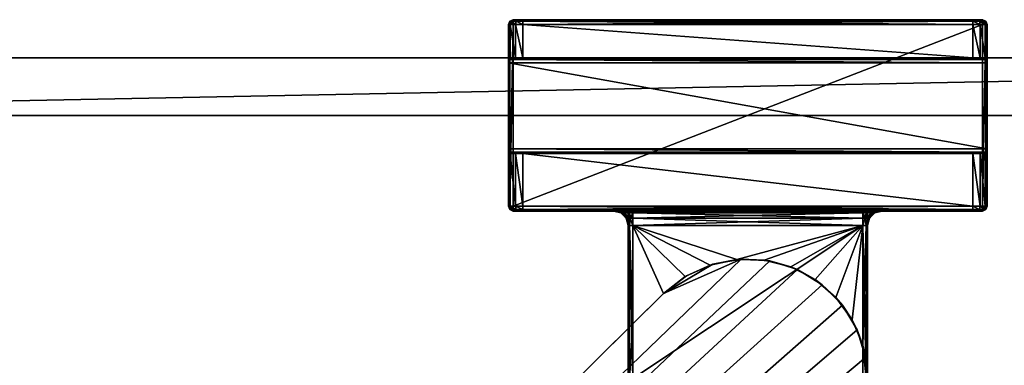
# Model space of a CAD drawing. Header units: metres. Extents: x 0 to 787, y -215 to 49.
# Tile 8 of 10: x 103 to 206, y -29 to 7. Entities that reach past the tile are written whole.
import ezdxf

# ---------------------------------------------------------------- set-up
doc = ezdxf.new("R2010")
doc.units = ezdxf.units.M

msp = doc.modelspace()

# ---------------------------------------------------------------- linework, layer by layer
at = {"layer": 'Y2A79L01'}
for points in [[(24.000277, 3, 3), (24.000277, 3, 1994), (331.000275, 3, 3)], [(24.000277, 3, 1994), (331.000275, 3, 1994), (331.000275, 3, 3)], [(24.000277, 3, 3), (331.000275, 3, 3), (24.000277, -3, 3)], [(331.000275, 3, 3), (331.000275, -3, 3), (24.000277, -3, 3)], [(24.000277, 3, 1994), (24.000277, -3, 1994), (331.000275, 3, 1994)], [(24.000277, -3, 1994), (331.000275, -3, 1994), (331.000275, 3, 1994)], [(331.000275, -3, 3), (331.000275, -3, 1994), (24.000277, -3, 3)], [(331.000275, -3, 1994), (24.000277, -3, 1994), (24.000277, -3, 3)]]:
    msp.add_3dface(points, dxfattribs=at)
at = {"layer": 'Y2A79L0123'}
for points in [[(154.05043, 6.5, 1976.75), (153.849472, 6.5, 1977.5), (153.995911, 6.853553, 1977.5)], [(153.995911, 6.853553, 1997.5), (153.995911, 6.853553, 1977.5), (153.849472, 6.5, 1997.5)], [(153.995911, 6.853553, 1977.5), (153.849472, 6.5, 1977.5), (153.849472, 6.5, 1997.5)], [(153.849472, 6.5, 1997.5), (153.995911, 6.75, 1997.75), (153.995911, 6.853553, 1997.5)], [(153.995911, 6.75, 1997.75), (153.849472, 6.5, 1997.5), (153.995911, 6.5, 1997.853516)], [(154.05043, 6.5, 1976.75), (154.05043, 3, 1976.75), (153.849472, 6.5, 1977.5)], [(154.05043, 3, 1976.75), (153.849472, 3, 1977.5), (153.849472, 6.5, 1977.5)], [(153.995911, -12.5, 1997.853516), (153.995911, 6.5, 1997.853516), (153.849472, -12.5, 1997.5)], [(153.995911, 6.5, 1997.853516), (153.849472, 6.5, 1997.5), (153.849472, -12.5, 1997.5)], [(153.849472, 3, 1977.5), (153.849472, 6.5, 1997.5), (153.849472, 6.5, 1977.5)], [(153.849472, 3, 1993.5), (153.849472, 6.5, 1997.5), (153.849472, 3, 1977.5)], [(153.849472, 2.853553, 1993.853516), (153.849472, 6.5, 1997.5), (153.849472, 3, 1993.5)], [(153.849472, -12.5, 1997.5), (153.849472, 6.5, 1997.5), (153.849472, 2.5, 1994)], [(153.849472, 2.5, 1994), (153.849472, 6.5, 1997.5), (153.849472, 2.853553, 1993.853516)], [(154.349472, 7, 1977.5), (154.177261, 6.853553, 1976.823242), (153.995911, 6.853553, 1977.5)], [(154.349472, 7, 1997.5), (154.349472, 7, 1977.5), (153.995911, 6.853553, 1997.5)], [(154.349472, 7, 1977.5), (153.995911, 6.853553, 1977.5), (153.995911, 6.853553, 1997.5)], [(154.349472, 6.853553, 1997.853516), (154.349472, 7, 1997.5), (153.995911, 6.853553, 1997.5)], [(154.177261, 6.853553, 1976.823242), (154.05043, 6.5, 1976.75), (153.995911, 6.853553, 1977.5)], [(154.349472, 6.5, 1998), (154.349472, 6.853553, 1997.853516), (153.995911, 6.75, 1997.75)], [(153.995911, 6.75, 1997.75), (154.349472, 6.853553, 1997.853516), (153.995911, 6.853553, 1997.5)], [(153.995911, 6.5, 1997.853516), (154.349472, 6.5, 1998), (153.995911, 6.75, 1997.75)], [(154.349472, -12.5, 1998), (154.349472, 6.5, 1998), (153.995911, -12.5, 1997.853516)], [(154.349472, 6.5, 1998), (153.995911, 6.5, 1997.853516), (153.995911, -12.5, 1997.853516)], [(154.599472, 6.5, 1976.200928), (154.05043, 6.5, 1976.75), (154.177261, 6.853553, 1976.823242)], [(154.599472, 6.5, 1976.200928), (154.599472, 3, 1976.200928), (154.05043, 6.5, 1976.75)], [(154.599472, 3, 1976.200928), (154.05043, 3, 1976.75), (154.05043, 6.5, 1976.75)], [(154.642365, 7, 1976.792847), (154.177261, 6.853553, 1976.823242), (154.349472, 7, 1977.5)], [(154.177261, 6.853553, 1976.823242), (154.642365, 7, 1976.792847), (154.672699, 6.853553, 1976.327759)], [(154.672699, 6.853553, 1976.327759), (154.599472, 6.5, 1976.200928), (154.177261, 6.853553, 1976.823242)], [(203.349472, 7, 1997.5), (202.349472, 7, 1976.5), (154.349472, 7, 1997.5)], [(202.349472, 7, 1976.5), (155.349472, 7, 1976.5), (154.349472, 7, 1997.5)], [(154.349472, 7, 1997.5), (155.349472, 7, 1976.5), (154.349472, 7, 1977.5)], [(155.349472, 7, 1976.5), (154.642365, 7, 1976.792847), (154.349472, 7, 1977.5)], [(203.349472, 7, 1997.5), (154.349472, 7, 1997.5), (203.349472, 6.853553, 1997.853516)], [(154.349472, 7, 1997.5), (154.349472, 6.853553, 1997.853516), (203.349472, 6.853553, 1997.853516)], [(203.349472, 6.853553, 1997.853516), (154.349472, 6.853553, 1997.853516), (203.349472, 6.5, 1998)], [(154.349472, 6.853553, 1997.853516), (154.349472, 6.5, 1998), (203.349472, 6.5, 1998)], [(203.349472, -12.5, 1998), (203.349472, 6.5, 1998), (154.349472, -12.5, 1998)], [(203.349472, 6.5, 1998), (154.349472, 6.5, 1998), (154.349472, -12.5, 1998)], [(155.349472, 6.5, 1976), (154.599472, 6.5, 1976.200928), (154.672699, 6.853553, 1976.327759)], [(155.349472, 6.5, 1976), (155.349472, 3, 1976), (154.599472, 6.5, 1976.200928)], [(155.349472, 3, 1976), (154.599472, 3, 1976.200928), (154.599472, 6.5, 1976.200928)], [(154.642365, 7, 1976.792847), (155.349472, 7, 1976.5), (154.672699, 6.853553, 1976.327759)], [(154.672699, 6.853553, 1976.327759), (155.349472, 7, 1976.5), (155.349472, 6.853553, 1976.146484)], [(155.349472, 6.853553, 1976.146484), (155.349472, 6.5, 1976), (154.672699, 6.853553, 1976.327759)], [(202.349472, 6.853553, 1976.146484), (155.349472, 6.853553, 1976.146484), (202.349472, 7, 1976.5)], [(155.349472, 6.853553, 1976.146484), (155.349472, 7, 1976.5), (202.349472, 7, 1976.5)], [(202.349472, 6.5, 1976), (155.349472, 6.5, 1976), (202.349472, 6.853553, 1976.146484)], [(155.349472, 6.5, 1976), (155.349472, 6.853553, 1976.146484), (202.349472, 6.853553, 1976.146484)], [(202.349472, 6.5, 1976), (202.349472, 3, 1976), (155.349472, 6.5, 1976)], [(202.349472, 3, 1976), (155.349472, 3, 1976), (155.349472, 6.5, 1976)], [(203.05658, 7, 1976.792847), (202.349472, 7, 1976.5), (203.349472, 7, 1997.5)], [(203.05658, 7, 1976.792847), (203.026245, 6.853553, 1976.327759), (202.349472, 7, 1976.5)], [(202.349472, 7, 1976.5), (203.026245, 6.853553, 1976.327759), (202.349472, 6.853553, 1976.146484)], [(203.026245, 6.853553, 1976.327759), (203.099472, 6.5, 1976.200928), (202.349472, 6.853553, 1976.146484)], [(203.099472, 6.5, 1976.200928), (202.349472, 6.5, 1976), (202.349472, 6.853553, 1976.146484)], [(203.099472, 6.5, 1976.200928), (203.099472, 3, 1976.200928), (202.349472, 6.5, 1976)], [(203.099472, 3, 1976.200928), (202.349472, 3, 1976), (202.349472, 6.5, 1976)], [(203.026245, 6.853553, 1976.327759), (203.05658, 7, 1976.792847), (203.521683, 6.853553, 1976.823242)], [(203.521683, 6.853553, 1976.823242), (203.648514, 6.5, 1976.75), (203.026245, 6.853553, 1976.327759)], [(203.648514, 6.5, 1976.75), (203.099472, 6.5, 1976.200928), (203.026245, 6.853553, 1976.327759)], [(203.349472, 7, 1977.5), (203.05658, 7, 1976.792847), (203.349472, 7, 1997.5)], [(203.05658, 7, 1976.792847), (203.349472, 7, 1977.5), (203.521683, 6.853553, 1976.823242)], [(203.648514, 6.5, 1976.75), (203.648514, 3, 1976.75), (203.099472, 6.5, 1976.200928)], [(203.648514, 3, 1976.75), (203.099472, 3, 1976.200928), (203.099472, 6.5, 1976.200928)], [(203.703018, 6.853553, 1997.5), (203.349472, 7, 1997.5), (203.703018, 6.75, 1997.75)], [(203.349472, 7, 1997.5), (203.349472, 6.853553, 1997.853516), (203.703018, 6.75, 1997.75)], [(203.703018, 6.853553, 1997.5), (203.703018, 6.853553, 1977.5), (203.349472, 7, 1997.5)], [(203.703018, 6.853553, 1977.5), (203.349472, 7, 1977.5), (203.349472, 7, 1997.5)], [(203.521683, 6.853553, 1976.823242), (203.349472, 7, 1977.5), (203.703018, 6.853553, 1977.5)], [(203.703018, 6.75, 1997.75), (203.349472, 6.853553, 1997.853516), (203.703018, 6.5, 1997.853516)], [(203.349472, 6.853553, 1997.853516), (203.349472, 6.5, 1998), (203.703018, 6.5, 1997.853516)], [(203.703018, -12.5, 1997.853516), (203.703018, 6.5, 1997.853516), (203.349472, -12.5, 1998)], [(203.703018, 6.5, 1997.853516), (203.349472, 6.5, 1998), (203.349472, -12.5, 1998)], [(203.703018, 6.853553, 1977.5), (203.849472, 6.5, 1977.5), (203.521683, 6.853553, 1976.823242)], [(203.849472, 6.5, 1977.5), (203.648514, 6.5, 1976.75), (203.521683, 6.853553, 1976.823242)], [(203.849472, 6.5, 1977.5), (203.849472, 3, 1977.5), (203.648514, 6.5, 1976.75)], [(203.849472, 3, 1977.5), (203.648514, 3, 1976.75), (203.648514, 6.5, 1976.75)], [(203.703018, 6.75, 1997.75), (203.849472, 6.5, 1997.5), (203.703018, 6.853553, 1997.5)], [(203.849472, 6.5, 1997.5), (203.849472, 6.5, 1977.5), (203.703018, 6.853553, 1997.5)], [(203.849472, 6.5, 1977.5), (203.703018, 6.853553, 1977.5), (203.703018, 6.853553, 1997.5)], [(203.849472, 6.5, 1997.5), (203.703018, 6.75, 1997.75), (203.703018, 6.5, 1997.853516)], [(203.849472, -12.5, 1997.5), (203.849472, 6.5, 1997.5), (203.703018, -12.5, 1997.853516)], [(203.849472, 6.5, 1997.5), (203.703018, 6.5, 1997.853516), (203.703018, -12.5, 1997.853516)], [(203.849472, 2.853553, 1993.853516), (203.849472, 6.5, 1997.5), (203.849472, 2.5, 1994)], [(203.849472, 6.5, 1997.5), (203.849472, -12.5, 1997.5), (203.849472, 2.5, 1994)], [(203.849472, 3, 1993.5), (203.849472, 6.5, 1997.5), (203.849472, 2.853553, 1993.853516)], [(203.849472, 3, 1977.5), (203.849472, 6.5, 1997.5), (203.849472, 3, 1993.5)], [(203.849472, 6.5, 1977.5), (203.849472, 6.5, 1997.5), (203.849472, 3, 1977.5)], [(153.849472, 3, 1977.5), (154.05043, 3, 1976.75), (153.849472, 3, 1993.5)], [(154.05043, 3, 1976.75), (155.349472, 3, 1976), (153.849472, 3, 1993.5)], [(153.849472, 3, 1993.5), (155.349472, 3, 1976), (203.849472, 3, 1993.5)], [(203.849472, 3, 1993.5), (203.849472, 2.853553, 1993.853516), (153.849472, 3, 1993.5)], [(203.849472, 2.853553, 1993.853516), (153.849472, 2.853553, 1993.853516), (153.849472, 3, 1993.5)], [(203.849472, 2.853553, 1993.853516), (203.849472, 2.5, 1994), (153.849472, 2.853553, 1993.853516)], [(203.849472, 2.5, 1994), (153.849472, 2.5, 1994), (153.849472, 2.853553, 1993.853516)], [(153.849472, -6.5, 1994), (153.849472, -12.5, 1997.5), (153.849472, 2.5, 1994)], [(203.849472, 2.5, 1994), (203.849472, -6.5, 1994), (153.849472, 2.5, 1994)], [(203.849472, -6.5, 1994), (153.849472, -6.5, 1994), (153.849472, 2.5, 1994)], [(155.349472, 3, 1976), (154.05043, 3, 1976.75), (154.599472, 3, 1976.200928)], [(155.349472, 3, 1976), (202.349472, 3, 1976), (203.849472, 3, 1993.5)], [(203.849472, 3, 1993.5), (202.349472, 3, 1976), (203.648514, 3, 1976.75)], [(202.349472, 3, 1976), (203.099472, 3, 1976.200928), (203.648514, 3, 1976.75)], [(203.849472, 3, 1993.5), (203.648514, 3, 1976.75), (203.849472, 3, 1977.5)], [(203.849472, 2.5, 1994), (203.849472, -12.5, 1997.5), (203.849472, -6.5, 1994)], [(153.849472, -6.853553, 1993.853516), (153.849472, -12.5, 1997.5), (153.849472, -6.5, 1994)], [(203.849472, -6.5, 1994), (203.849472, -6.853553, 1993.853516), (153.849472, -6.5, 1994)], [(203.849472, -6.853553, 1993.853516), (153.849472, -6.853553, 1993.853516), (153.849472, -6.5, 1994)], [(153.849472, -7, 1993.5), (153.849472, -12.5, 1997.5), (153.849472, -6.853553, 1993.853516)], [(203.849472, -6.853553, 1993.853516), (203.849472, -7, 1993.5), (153.849472, -6.853553, 1993.853516)], [(203.849472, -7, 1993.5), (153.849472, -7, 1993.5), (153.849472, -6.853553, 1993.853516)], [(154.05043, -7, 1976.75), (154.05043, -12.5, 1976.75), (153.849472, -7, 1977.5)], [(154.05043, -12.5, 1976.75), (153.849472, -12.5, 1977.5), (153.849472, -7, 1977.5)], [(153.849472, -12.5, 1997.5), (153.849472, -7, 1977.5), (153.849472, -12.5, 1977.5)], [(153.849472, -7, 1977.5), (153.849472, -12.5, 1997.5), (153.849472, -7, 1993.5)], [(153.849472, -7, 1977.5), (155.349472, -7, 1976), (154.05043, -7, 1976.75)], [(153.849472, -7, 1993.5), (155.349472, -7, 1976), (153.849472, -7, 1977.5)], [(203.849472, -7, 1993.5), (155.349472, -7, 1976), (153.849472, -7, 1993.5)], [(154.599472, -7, 1976.200928), (154.599472, -12.5, 1976.200928), (154.05043, -7, 1976.75)], [(154.599472, -12.5, 1976.200928), (154.05043, -12.5, 1976.75), (154.05043, -7, 1976.75)], [(154.05043, -7, 1976.75), (155.349472, -7, 1976), (154.599472, -7, 1976.200928)], [(155.349472, -7, 1976), (155.349472, -12.5, 1976), (154.599472, -7, 1976.200928)], [(155.349472, -12.5, 1976), (154.599472, -12.5, 1976.200928), (154.599472, -7, 1976.200928)], [(202.349472, -7, 1976), (202.349472, -12.5, 1976), (155.349472, -7, 1976)], [(202.349472, -12.5, 1976), (155.349472, -12.5, 1976), (155.349472, -7, 1976)], [(155.349472, -7, 1976), (203.849472, -7, 1993.5), (202.349472, -7, 1976)], [(203.099472, -7, 1976.200928), (203.099472, -12.5, 1976.200928), (202.349472, -7, 1976)], [(203.099472, -12.5, 1976.200928), (202.349472, -12.5, 1976), (202.349472, -7, 1976)], [(203.099472, -7, 1976.200928), (202.349472, -7, 1976), (203.648514, -7, 1976.75)], [(202.349472, -7, 1976), (203.849472, -7, 1993.5), (203.648514, -7, 1976.75)], [(203.648514, -7, 1976.75), (203.648514, -12.5, 1976.75), (203.099472, -7, 1976.200928)], [(203.648514, -12.5, 1976.75), (203.099472, -12.5, 1976.200928), (203.099472, -7, 1976.200928)], [(203.849472, -7, 1977.5), (203.849472, -12.5, 1977.5), (203.648514, -7, 1976.75)], [(203.849472, -12.5, 1977.5), (203.648514, -12.5, 1976.75), (203.648514, -7, 1976.75)], [(203.648514, -7, 1976.75), (203.849472, -7, 1993.5), (203.849472, -7, 1977.5)], [(203.849472, -6.5, 1994), (203.849472, -12.5, 1997.5), (203.849472, -6.853553, 1993.853516)], [(203.849472, -6.853553, 1993.853516), (203.849472, -12.5, 1997.5), (203.849472, -7, 1993.5)], [(203.849472, -12.5, 1977.5), (203.849472, -7, 1977.5), (203.849472, -12.5, 1997.5)], [(203.849472, -7, 1977.5), (203.849472, -7, 1993.5), (203.849472, -12.5, 1997.5)], [(153.995911, -12.853554, 1977.5), (153.995911, -12.853554, 1997.5), (153.849472, -12.5, 1977.5)], [(153.995911, -12.853554, 1997.5), (153.849472, -12.5, 1997.5), (153.849472, -12.5, 1977.5)], [(153.995911, -12.853554, 1977.5), (153.849472, -12.5, 1977.5), (154.177261, -12.853554, 1976.823242)], [(153.849472, -12.5, 1977.5), (154.05043, -12.5, 1976.75), (154.177261, -12.853554, 1976.823242)], [(153.849472, -12.5, 1997.5), (153.995911, -12.75, 1997.75), (153.995911, -12.5, 1997.853516)], [(153.995911, -12.75, 1997.75), (153.849472, -12.5, 1997.5), (153.995911, -12.853554, 1997.5)], [(153.995911, -12.75, 1997.75), (154.349472, -12.853554, 1997.853516), (153.995911, -12.5, 1997.853516)], [(154.349472, -12.853554, 1997.853516), (154.349472, -12.5, 1998), (153.995911, -12.5, 1997.853516)], [(153.995911, -12.853554, 1997.5), (154.349472, -13, 1997.5), (153.995911, -12.75, 1997.75)], [(154.349472, -13, 1997.5), (154.349472, -12.853554, 1997.853516), (153.995911, -12.75, 1997.75)], [(154.349472, -13, 1977.5), (154.349472, -13, 1997.5), (153.995911, -12.853554, 1977.5)], [(154.349472, -13, 1997.5), (153.995911, -12.853554, 1997.5), (153.995911, -12.853554, 1977.5)], [(154.177261, -12.853554, 1976.823242), (154.349472, -13, 1977.5), (153.995911, -12.853554, 1977.5)], [(154.177261, -12.853554, 1976.823242), (154.05043, -12.5, 1976.75), (154.672699, -12.853554, 1976.327759)], [(154.05043, -12.5, 1976.75), (154.599472, -12.5, 1976.200928), (154.672699, -12.853554, 1976.327759)], [(154.672699, -12.853554, 1976.327759), (154.642365, -13, 1976.792847), (154.177261, -12.853554, 1976.823242)], [(154.642365, -13, 1976.792847), (154.349472, -13, 1977.5), (154.177261, -12.853554, 1976.823242)], [(203.349472, -12.5, 1998), (154.349472, -12.5, 1998), (203.349472, -12.853554, 1997.853516)], [(154.349472, -12.5, 1998), (154.349472, -12.853554, 1997.853516), (203.349472, -12.853554, 1997.853516)], [(203.349472, -12.853554, 1997.853516), (154.349472, -12.853554, 1997.853516), (203.349472, -13, 1997.5)], [(154.349472, -12.853554, 1997.853516), (154.349472, -13, 1997.5), (203.349472, -13, 1997.5)], [(164.849472, -13, 1991.5), (154.349472, -13, 1997.5), (164.849472, -13, 1986.5)], [(154.349472, -13, 1997.5), (154.349472, -13, 1977.5), (164.849472, -13, 1986.5)], [(164.849472, -13, 1986.5), (154.349472, -13, 1977.5), (155.349472, -13, 1976.5)], [(154.349472, -13, 1977.5), (154.642365, -13, 1976.792847), (155.349472, -13, 1976.5)], [(164.849472, -13, 1991.5), (165.117416, -13, 1992.5), (154.349472, -13, 1997.5)], [(165.117416, -13, 1992.5), (165.849472, -13, 1993.232056), (154.349472, -13, 1997.5)], [(203.349472, -13, 1997.5), (154.349472, -13, 1997.5), (166.849472, -13, 1993.5)], [(166.849472, -13, 1993.5), (154.349472, -13, 1997.5), (165.849472, -13, 1993.232056)], [(154.672699, -12.853554, 1976.327759), (154.599472, -12.5, 1976.200928), (155.349472, -12.853554, 1976.146484)], [(154.599472, -12.5, 1976.200928), (155.349472, -12.5, 1976), (155.349472, -12.853554, 1976.146484)], [(154.642365, -13, 1976.792847), (154.672699, -12.853554, 1976.327759), (155.349472, -13, 1976.5)], [(155.349472, -13, 1976.5), (154.672699, -12.853554, 1976.327759), (155.349472, -12.853554, 1976.146484)], [(202.349472, -12.853554, 1976.146484), (155.349472, -12.853554, 1976.146484), (202.349472, -12.5, 1976)], [(155.349472, -12.853554, 1976.146484), (155.349472, -12.5, 1976), (202.349472, -12.5, 1976)], [(202.349472, -13, 1976.5), (155.349472, -13, 1976.5), (202.349472, -12.853554, 1976.146484)], [(155.349472, -13, 1976.5), (155.349472, -12.853554, 1976.146484), (202.349472, -12.853554, 1976.146484)], [(165.849472, -13, 1984.767944), (155.349472, -13, 1976.5), (166.849472, -13, 1984.5)], [(155.349472, -13, 1976.5), (202.349472, -13, 1976.5), (166.849472, -13, 1984.5)], [(155.349472, -13, 1976.5), (165.117416, -13, 1985.5), (164.849472, -13, 1986.5)], [(165.117416, -13, 1985.5), (155.349472, -13, 1976.5), (165.849472, -13, 1984.767944)], [(165.117416, -13, 1985.5), (165.694626, -13.200962, 1986.021606), (164.849472, -13, 1986.5)], [(165.694626, -13.200962, 1986.021606), (165.599472, -13.200962, 1986.5), (164.849472, -13, 1986.5)], [(165.599472, -13.200962, 1991.5), (164.849472, -13, 1991.5), (165.599472, -13.200962, 1986.5)], [(165.599472, -13.200962, 1986.5), (164.849472, -13, 1991.5), (164.849472, -13, 1986.5)], [(165.599472, -13.200962, 1991.5), (165.694626, -13.200962, 1991.978394), (164.849472, -13, 1991.5)], [(164.849472, -13, 1991.5), (165.694626, -13.200962, 1991.978394), (165.117416, -13, 1992.5)], [(165.849472, -13, 1984.767944), (165.965591, -13.200962, 1985.616089), (165.117416, -13, 1985.5)], [(165.965591, -13.200962, 1985.616089), (165.694626, -13.200962, 1986.021606), (165.117416, -13, 1985.5)], [(165.694626, -13.200962, 1991.978394), (165.965591, -13.200962, 1992.383911), (165.117416, -13, 1992.5)], [(165.117416, -13, 1992.5), (165.965591, -13.200962, 1992.383911), (165.849472, -13, 1993.232056)], [(165.694626, -13.200962, 1986.021606), (166.148514, -13.75, 1986.5), (165.599472, -13.200962, 1986.5)], [(166.148514, -13.75, 1991.5), (165.599472, -13.200962, 1991.5), (166.148514, -13.75, 1986.5)], [(166.148514, -13.75, 1986.5), (165.599472, -13.200962, 1991.5), (165.599472, -13.200962, 1986.5)], [(165.694626, -13.200962, 1991.978394), (165.599472, -13.200962, 1991.5), (166.201859, -13.75, 1991.768188)], [(166.201859, -13.75, 1991.768188), (165.599472, -13.200962, 1991.5), (166.148514, -13.75, 1991.5)], [(165.965591, -13.200962, 1985.616089), (166.201859, -13.75, 1986.231812), (165.694626, -13.200962, 1986.021606)], [(166.201859, -13.75, 1986.231812), (166.148514, -13.75, 1986.5), (165.694626, -13.200962, 1986.021606)], [(165.965591, -13.200962, 1992.383911), (165.694626, -13.200962, 1991.978394), (166.353821, -13.75, 1991.995605)], [(166.353821, -13.75, 1991.995605), (165.694626, -13.200962, 1991.978394), (166.201859, -13.75, 1991.768188)], [(166.849472, -13, 1984.5), (166.371109, -13.200962, 1985.345093), (165.849472, -13, 1984.767944)], [(166.371109, -13.200962, 1985.345093), (165.965591, -13.200962, 1985.616089), (165.849472, -13, 1984.767944)], [(165.965591, -13.200962, 1992.383911), (166.371109, -13.200962, 1992.654907), (165.849472, -13, 1993.232056)], [(165.849472, -13, 1993.232056), (166.371109, -13.200962, 1992.654907), (166.849472, -13, 1993.5)], [(166.201859, -13.75, 1986.231812), (165.965591, -13.200962, 1985.616089), (166.353821, -13.75, 1986.004395)], [(165.965591, -13.200962, 1985.616089), (166.371109, -13.200962, 1985.345093), (166.353821, -13.75, 1986.004395)], [(165.965591, -13.200962, 1992.383911), (166.581223, -13.75, 1992.147583), (166.371109, -13.200962, 1992.654907)], [(166.581223, -13.75, 1992.147583), (165.965591, -13.200962, 1992.383911), (166.353821, -13.75, 1991.995605)], [(166.353821, -13.75, 1986.004395), (166.371109, -13.200962, 1985.345093), (166.581223, -13.75, 1985.852417)], [(166.849472, -13.200962, 1985.25), (166.371109, -13.200962, 1985.345093), (166.849472, -13, 1984.5)], [(166.371109, -13.200962, 1992.654907), (166.849472, -13.200962, 1992.75), (166.849472, -13, 1993.5)], [(166.371109, -13.200962, 1985.345093), (166.849472, -13.200962, 1985.25), (166.581223, -13.75, 1985.852417)], [(166.581223, -13.75, 1992.147583), (166.849472, -13.75, 1992.200928), (166.371109, -13.200962, 1992.654907)], [(166.371109, -13.200962, 1992.654907), (166.849472, -13.75, 1992.200928), (166.849472, -13.200962, 1992.75)], [(166.581223, -13.75, 1985.852417), (166.849472, -13.200962, 1985.25), (166.849472, -13.75, 1985.799072)], [(190.849472, -13.200962, 1985.25), (166.849472, -13, 1984.5), (190.849472, -13, 1984.5)], [(166.849472, -13, 1984.5), (190.849472, -13.200962, 1985.25), (166.849472, -13.200962, 1985.25)], [(190.849472, -13.200962, 1992.75), (190.849472, -13, 1993.5), (166.849472, -13.200962, 1992.75)], [(166.849472, -13.200962, 1992.75), (190.849472, -13, 1993.5), (166.849472, -13, 1993.5)], [(190.849472, -13, 1993.5), (203.349472, -13, 1997.5), (166.849472, -13, 1993.5)], [(166.849472, -13, 1984.5), (202.349472, -13, 1976.5), (190.849472, -13, 1984.5)], [(190.849472, -13.200962, 1985.25), (190.849472, -13.75, 1985.799072), (166.849472, -13.200962, 1985.25)], [(166.849472, -13.200962, 1985.25), (190.849472, -13.75, 1985.799072), (166.849472, -13.75, 1985.799072)], [(190.849472, -13.75, 1992.200928), (190.849472, -13.200962, 1992.75), (166.849472, -13.75, 1992.200928)], [(166.849472, -13.75, 1992.200928), (190.849472, -13.200962, 1992.75), (166.849472, -13.200962, 1992.75)], [(190.849472, -13.200962, 1992.75), (191.32782, -13.200962, 1992.654907), (190.849472, -13, 1993.5)], [(190.849472, -13, 1993.5), (191.32782, -13.200962, 1992.654907), (191.849472, -13, 1993.232056)], [(191.849472, -13, 1984.767944), (191.32782, -13.200962, 1985.345093), (190.849472, -13, 1984.5)], [(191.32782, -13.200962, 1985.345093), (190.849472, -13.200962, 1985.25), (190.849472, -13, 1984.5)], [(191.849472, -13, 1993.232056), (203.349472, -13, 1997.5), (190.849472, -13, 1993.5)], [(190.849472, -13, 1984.5), (202.349472, -13, 1976.5), (191.849472, -13, 1984.767944)], [(191.32782, -13.200962, 1992.654907), (190.849472, -13.200962, 1992.75), (191.117722, -13.75, 1992.147583)], [(191.117722, -13.75, 1992.147583), (190.849472, -13.200962, 1992.75), (190.849472, -13.75, 1992.200928)], [(191.117722, -13.75, 1985.852417), (190.849472, -13.75, 1985.799072), (191.32782, -13.200962, 1985.345093)], [(191.32782, -13.200962, 1985.345093), (190.849472, -13.75, 1985.799072), (190.849472, -13.200962, 1985.25)], [(191.345123, -13.75, 1991.995605), (191.32782, -13.200962, 1992.654907), (191.117722, -13.75, 1992.147583)], [(191.733353, -13.200962, 1985.616089), (191.117722, -13.75, 1985.852417), (191.32782, -13.200962, 1985.345093)], [(191.117722, -13.75, 1985.852417), (191.733353, -13.200962, 1985.616089), (191.345123, -13.75, 1986.004395)], [(191.32782, -13.200962, 1992.654907), (191.733353, -13.200962, 1992.383911), (191.849472, -13, 1993.232056)], [(191.733353, -13.200962, 1985.616089), (191.32782, -13.200962, 1985.345093), (191.849472, -13, 1984.767944)], [(191.733353, -13.200962, 1992.383911), (191.32782, -13.200962, 1992.654907), (191.345123, -13.75, 1991.995605)], [(191.49707, -13.75, 1991.768188), (191.733353, -13.200962, 1992.383911), (191.345123, -13.75, 1991.995605)], [(191.733353, -13.200962, 1985.616089), (192.004318, -13.200962, 1986.021606), (191.345123, -13.75, 1986.004395)], [(191.345123, -13.75, 1986.004395), (192.004318, -13.200962, 1986.021606), (191.49707, -13.75, 1986.231812)], [(191.733353, -13.200962, 1992.383911), (191.49707, -13.75, 1991.768188), (192.004318, -13.200962, 1991.978394)], [(191.49707, -13.75, 1991.768188), (191.55043, -13.75, 1991.5), (192.004318, -13.200962, 1991.978394)], [(192.004318, -13.200962, 1986.021606), (192.099472, -13.200962, 1986.5), (191.49707, -13.75, 1986.231812)], [(191.49707, -13.75, 1986.231812), (192.099472, -13.200962, 1986.5), (191.55043, -13.75, 1986.5)], [(192.004318, -13.200962, 1991.978394), (191.55043, -13.75, 1991.5), (192.099472, -13.200962, 1991.5)], [(192.099472, -13.200962, 1991.5), (191.55043, -13.75, 1991.5), (192.099472, -13.200962, 1986.5)], [(192.099472, -13.200962, 1986.5), (191.55043, -13.75, 1991.5), (191.55043, -13.75, 1986.5)], [(191.849472, -13, 1993.232056), (191.733353, -13.200962, 1992.383911), (192.581528, -13, 1992.5)], [(191.733353, -13.200962, 1992.383911), (192.004318, -13.200962, 1991.978394), (192.581528, -13, 1992.5)], [(192.004318, -13.200962, 1986.021606), (191.733353, -13.200962, 1985.616089), (192.581528, -13, 1985.5)], [(192.581528, -13, 1985.5), (191.733353, -13.200962, 1985.616089), (191.849472, -13, 1984.767944)], [(192.581528, -13, 1992.5), (203.349472, -13, 1997.5), (191.849472, -13, 1993.232056)], [(191.849472, -13, 1984.767944), (202.349472, -13, 1976.5), (192.581528, -13, 1985.5)], [(192.581528, -13, 1992.5), (192.004318, -13.200962, 1991.978394), (192.849472, -13, 1991.5)], [(192.004318, -13.200962, 1991.978394), (192.099472, -13.200962, 1991.5), (192.849472, -13, 1991.5)], [(192.099472, -13.200962, 1986.5), (192.004318, -13.200962, 1986.021606), (192.849472, -13, 1986.5)], [(192.849472, -13, 1986.5), (192.004318, -13.200962, 1986.021606), (192.581528, -13, 1985.5)], [(192.099472, -13.200962, 1991.5), (192.849472, -13, 1986.5), (192.849472, -13, 1991.5)], [(192.849472, -13, 1986.5), (192.099472, -13.200962, 1991.5), (192.099472, -13.200962, 1986.5)], [(192.849472, -13, 1991.5), (203.349472, -13, 1997.5), (192.581528, -13, 1992.5)], [(192.581528, -13, 1985.5), (202.349472, -13, 1976.5), (192.849472, -13, 1986.5)], [(203.349472, -13, 1997.5), (192.849472, -13, 1991.5), (203.349472, -13, 1977.5)], [(192.849472, -13, 1991.5), (192.849472, -13, 1986.5), (203.349472, -13, 1977.5)], [(203.349472, -13, 1977.5), (192.849472, -13, 1986.5), (203.05658, -13, 1976.792847)], [(192.849472, -13, 1986.5), (202.349472, -13, 1976.5), (203.05658, -13, 1976.792847)], [(202.349472, -12.853554, 1976.146484), (202.349472, -12.5, 1976), (203.026245, -12.853554, 1976.327759)], [(202.349472, -12.5, 1976), (203.099472, -12.5, 1976.200928), (203.026245, -12.853554, 1976.327759)], [(203.05658, -13, 1976.792847), (202.349472, -13, 1976.5), (203.026245, -12.853554, 1976.327759)], [(203.026245, -12.853554, 1976.327759), (202.349472, -13, 1976.5), (202.349472, -12.853554, 1976.146484)], [(203.026245, -12.853554, 1976.327759), (203.099472, -12.5, 1976.200928), (203.521683, -12.853554, 1976.823242)], [(203.521683, -12.853554, 1976.823242), (203.05658, -13, 1976.792847), (203.026245, -12.853554, 1976.327759)], [(203.05658, -13, 1976.792847), (203.521683, -12.853554, 1976.823242), (203.349472, -13, 1977.5)], [(203.099472, -12.5, 1976.200928), (203.648514, -12.5, 1976.75), (203.521683, -12.853554, 1976.823242)], [(203.703018, -12.5, 1997.853516), (203.349472, -12.5, 1998), (203.703018, -12.75, 1997.75)], [(203.349472, -12.5, 1998), (203.349472, -12.853554, 1997.853516), (203.703018, -12.75, 1997.75)], [(203.703018, -12.75, 1997.75), (203.349472, -12.853554, 1997.853516), (203.703018, -12.853554, 1997.5)], [(203.349472, -13, 1977.5), (203.521683, -12.853554, 1976.823242), (203.703018, -12.853554, 1977.5)], [(203.703018, -12.853554, 1977.5), (203.703018, -12.853554, 1997.5), (203.349472, -13, 1977.5)], [(203.703018, -12.853554, 1997.5), (203.349472, -13, 1997.5), (203.349472, -13, 1977.5)], [(203.349472, -12.853554, 1997.853516), (203.349472, -13, 1997.5), (203.703018, -12.853554, 1997.5)], [(203.521683, -12.853554, 1976.823242), (203.648514, -12.5, 1976.75), (203.703018, -12.853554, 1977.5)], [(203.648514, -12.5, 1976.75), (203.849472, -12.5, 1977.5), (203.703018, -12.853554, 1977.5)], [(203.849472, -12.5, 1977.5), (203.849472, -12.5, 1997.5), (203.703018, -12.853554, 1977.5)], [(203.849472, -12.5, 1997.5), (203.703018, -12.853554, 1997.5), (203.703018, -12.853554, 1977.5)], [(203.849472, -12.5, 1997.5), (203.703018, -12.75, 1997.75), (203.703018, -12.853554, 1997.5)], [(203.703018, -12.75, 1997.75), (203.849472, -12.5, 1997.5), (203.703018, -12.5, 1997.853516)], [(166.148514, -13.75, 1986.5), (166.201859, -13.75, 1986.231812), (166.349472, -14.5, 1986.5)], [(166.148514, -13.75, 1991.5), (166.349472, -14.5, 1986.5), (166.349472, -14.5, 1991.5)], [(166.349472, -14.5, 1986.5), (166.148514, -13.75, 1991.5), (166.148514, -13.75, 1986.5)], [(166.148514, -13.75, 1991.5), (166.349472, -14.5, 1991.5), (166.201859, -13.75, 1991.768188)], [(166.349472, -14.5, 1986.5), (166.201859, -13.75, 1986.231812), (166.495911, -14.5, 1986.146484)], [(166.201859, -13.75, 1986.231812), (166.353821, -13.75, 1986.004395), (166.495911, -14.5, 1986.146484)], [(166.349472, -14.5, 1991.5), (166.495911, -14.5, 1991.853516), (166.201859, -13.75, 1991.768188)], [(166.201859, -13.75, 1991.768188), (166.495911, -14.5, 1991.853516), (166.353821, -13.75, 1991.995605)], [(166.581223, -13.75, 1985.852417), (166.495911, -14.5, 1986.146484), (166.353821, -13.75, 1986.004395)], [(166.581223, -13.75, 1992.147583), (166.353821, -13.75, 1991.995605), (166.495911, -14.5, 1991.853516)], [(166.849472, -14.5, 1986), (166.495911, -14.5, 1986.146484), (166.581223, -13.75, 1985.852417)], [(166.849472, -14.5, 1992), (166.581223, -13.75, 1992.147583), (166.495911, -14.5, 1991.853516)], [(166.849472, -13.75, 1985.799072), (166.849472, -14.5, 1986), (166.581223, -13.75, 1985.852417)], [(166.849472, -13.75, 1992.200928), (166.581223, -13.75, 1992.147583), (166.849472, -14.5, 1992)], [(190.849472, -13.75, 1985.799072), (190.849472, -14.5, 1986), (166.849472, -13.75, 1985.799072)], [(166.849472, -13.75, 1985.799072), (190.849472, -14.5, 1986), (166.849472, -14.5, 1986)], [(190.849472, -13.75, 1992.200928), (166.849472, -14.5, 1992), (190.849472, -14.5, 1992)], [(166.849472, -14.5, 1992), (190.849472, -13.75, 1992.200928), (166.849472, -13.75, 1992.200928)], [(190.849472, -13.75, 1992.200928), (190.849472, -14.5, 1992), (191.117722, -13.75, 1992.147583)], [(190.849472, -14.5, 1992), (191.203018, -14.5, 1991.853516), (191.117722, -13.75, 1992.147583)], [(190.849472, -13.75, 1985.799072), (191.117722, -13.75, 1985.852417), (190.849472, -14.5, 1986)], [(190.849472, -14.5, 1986), (191.117722, -13.75, 1985.852417), (191.203018, -14.5, 1986.146484)], [(191.117722, -13.75, 1992.147583), (191.203018, -14.5, 1991.853516), (191.345123, -13.75, 1991.995605)], [(191.117722, -13.75, 1985.852417), (191.345123, -13.75, 1986.004395), (191.203018, -14.5, 1986.146484)], [(191.349472, -14.5, 1991.5), (191.49707, -13.75, 1991.768188), (191.203018, -14.5, 1991.853516)], [(191.49707, -13.75, 1991.768188), (191.345123, -13.75, 1991.995605), (191.203018, -14.5, 1991.853516)], [(191.349472, -14.5, 1986.5), (191.203018, -14.5, 1986.146484), (191.49707, -13.75, 1986.231812)], [(191.49707, -13.75, 1986.231812), (191.203018, -14.5, 1986.146484), (191.345123, -13.75, 1986.004395)], [(191.55043, -13.75, 1991.5), (191.49707, -13.75, 1991.768188), (191.349472, -14.5, 1991.5)], [(191.55043, -13.75, 1991.5), (191.349472, -14.5, 1991.5), (191.55043, -13.75, 1986.5)], [(191.55043, -13.75, 1986.5), (191.349472, -14.5, 1991.5), (191.349472, -14.5, 1986.5)], [(191.55043, -13.75, 1986.5), (191.349472, -14.5, 1986.5), (191.49707, -13.75, 1986.231812)], [(166.349472, -30.5, 1986.5), (166.349472, -30.5, 1991.5), (166.349472, -14.5, 1986.5)], [(166.349472, -30.5, 1991.5), (166.349472, -14.5, 1991.5), (166.349472, -14.5, 1986.5)], [(166.495911, -14.5, 1986.146484), (166.495911, -30.5, 1986.146484), (166.349472, -14.5, 1986.5)], [(166.495911, -30.5, 1986.146484), (166.349472, -30.5, 1986.5), (166.349472, -14.5, 1986.5)], [(166.495911, -30.5, 1991.853516), (166.495911, -14.5, 1991.853516), (166.349472, -30.5, 1991.5)], [(166.495911, -14.5, 1991.853516), (166.349472, -14.5, 1991.5), (166.349472, -30.5, 1991.5)], [(166.849472, -14.5, 1986), (166.849472, -30.5, 1986), (166.495911, -14.5, 1986.146484)], [(166.849472, -30.5, 1986), (166.495911, -30.5, 1986.146484), (166.495911, -14.5, 1986.146484)], [(166.849472, -14.5, 1992), (166.495911, -14.5, 1991.853516), (166.849472, -24.792381, 1992)], [(166.849472, -24.792381, 1992), (166.495911, -14.5, 1991.853516), (166.495911, -30.5, 1991.853516)], [(190.849472, -30.5, 1986), (166.849472, -30.5, 1986), (190.849472, -14.5, 1986)], [(166.849472, -30.5, 1986), (166.849472, -14.5, 1986), (190.849472, -14.5, 1986)], [(170.052521, -21.619474, 1992), (166.849472, -14.5, 1992), (166.849472, -24.792381, 1992)], [(172.305984, -19.849516, 1992), (166.849472, -14.5, 1992), (170.052521, -21.619474, 1992)], [(174.903305, -18.639235, 1992), (166.849472, -14.5, 1992), (172.305984, -19.849516, 1992)], [(190.849472, -14.5, 1992), (166.849472, -14.5, 1992), (177.707993, -18.052229, 1992)], [(177.707993, -18.052229, 1992), (166.849472, -14.5, 1992), (174.903305, -18.639235, 1992)], [(180.572662, -18.119345, 1992), (190.849472, -14.5, 1992), (177.707993, -18.052229, 1992)], [(183.346771, -18.837057, 1992), (190.849472, -14.5, 1992), (180.572662, -18.119345, 1992)], [(185.884567, -20.167648, 1992), (190.849472, -14.5, 1992), (183.346771, -18.837057, 1992)], [(188.052658, -22.041199, 1992), (190.849472, -14.5, 1992), (185.884567, -20.167648, 1992)], [(189.737137, -24.359253, 1992), (190.849472, -14.5, 1992), (188.052658, -22.041199, 1992)], [(190.849472, -14.5, 1992), (189.737137, -24.359253, 1992), (190.849472, -27, 1992)], [(191.203018, -14.5, 1986.146484), (191.203018, -30.5, 1986.146484), (190.849472, -14.5, 1986)], [(191.203018, -30.5, 1986.146484), (190.849472, -30.5, 1986), (190.849472, -14.5, 1986)], [(191.203018, -30.5, 1991.853516), (191.203018, -14.5, 1991.853516), (190.849472, -27, 1992)], [(191.203018, -14.5, 1991.853516), (190.849472, -14.5, 1992), (190.849472, -27, 1992)], [(191.349472, -14.5, 1986.5), (191.349472, -30.5, 1986.5), (191.203018, -14.5, 1986.146484)], [(191.349472, -30.5, 1986.5), (191.203018, -30.5, 1986.146484), (191.203018, -14.5, 1986.146484)], [(191.349472, -30.5, 1991.5), (191.349472, -14.5, 1991.5), (191.203018, -30.5, 1991.853516)], [(191.349472, -14.5, 1991.5), (191.203018, -14.5, 1991.853516), (191.203018, -30.5, 1991.853516)], [(191.349472, -30.5, 1986.5), (191.349472, -14.5, 1986.5), (191.349472, -30.5, 1991.5)], [(191.349472, -14.5, 1986.5), (191.349472, -14.5, 1991.5), (191.349472, -30.5, 1991.5)], [(178.153732, -18.019377, 1998), (10.203054, -179.964493, 1998), (181.160767, -18.215542, 1998)], [(10.203054, -179.964493, 1998), (178.153732, -18.019377, 1998), (170.052521, -21.619474, 1998)], [(181.160767, -18.215542, 1998), (10.203054, -179.964493, 1998), (184.033463, -19.125635, 1998)], [(170.052521, -21.619474, 1998), (178.153732, -18.019377, 1998), (175.187149, -18.54854, 1998)], [(174.903305, -18.639235, 1992), (175.187149, -18.54854, 1998), (177.707993, -18.052229, 1992)], [(175.187149, -18.54854, 1998), (178.153732, -18.019377, 1998), (177.707993, -18.052229, 1992)], [(177.707993, -18.052229, 1992), (178.153732, -18.019377, 1998), (180.572662, -18.119345, 1992)], [(178.153732, -18.019377, 1998), (181.160767, -18.215542, 1998), (180.572662, -18.119345, 1992)], [(180.572662, -18.119345, 1992), (181.160767, -18.215542, 1998), (183.346771, -18.837057, 1992)], [(181.160767, -18.215542, 1998), (184.033463, -19.125635, 1998), (183.346771, -18.837057, 1992)], [(184.033463, -19.125635, 1998), (10.203054, -179.964493, 1998), (186.604889, -20.696764, 1998)], [(172.433395, -19.77228, 1998), (170.052521, -21.619474, 1998), (175.187149, -18.54854, 1998)], [(172.305984, -19.849516, 1992), (172.433395, -19.77228, 1998), (174.903305, -18.639235, 1992)], [(172.433395, -19.77228, 1998), (175.187149, -18.54854, 1998), (174.903305, -18.639235, 1992)], [(183.346771, -18.837057, 1992), (184.033463, -19.125635, 1998), (185.884567, -20.167648, 1992)], [(184.033463, -19.125635, 1998), (186.604889, -20.696764, 1998), (185.884567, -20.167648, 1992)], [(170.052521, -21.619474, 1998), (172.433395, -19.77228, 1998), (172.305984, -19.849516, 1992)], [(170.052521, -21.619474, 1992), (170.052521, -21.619474, 1998), (172.305984, -19.849516, 1992)], [(185.884567, -20.167648, 1992), (186.604889, -20.696764, 1998), (188.052658, -22.041199, 1992)], [(186.604889, -20.696764, 1998), (10.203054, -179.964493, 1998), (188.725601, -22.837624, 1998)], [(186.604889, -20.696764, 1998), (188.725601, -22.837624, 1998), (188.052658, -22.041199, 1992)], [(170.052521, -21.619474, 1998), (170.052521, -21.619474, 1992), (10.203054, -179.964493, 1998)], [(170.052521, -21.619474, 1992), (166.849472, -24.792381, 1992), (10.203054, -179.964493, 1998)], [(188.052658, -22.041199, 1992), (188.725601, -22.837624, 1998), (189.737137, -24.359253, 1992)], [(188.725601, -22.837624, 1998), (10.203054, -179.964493, 1998), (190.272339, -25.42379, 1998)], [(188.725601, -22.837624, 1998), (190.272339, -25.42379, 1998), (189.737137, -24.359253, 1992)], [(190.272339, -25.42379, 1998), (190.849472, -27, 1992), (189.737137, -24.359253, 1992)], [(10.203054, -179.964493, 1998), (166.849472, -24.792381, 1992), (13.352166, -176.845032, 1992)], [(190.272339, -25.42379, 1998), (10.203054, -179.964493, 1998), (191.155228, -28.30497, 1998)], [(166.849472, -30.5, 1992), (13.352166, -176.845032, 1992), (166.849472, -24.792381, 1992)], [(166.849472, -30.5, 1992), (166.849472, -24.792381, 1992), (166.495911, -30.5, 1991.853516)], [(191.155228, -28.30497, 1998), (190.849472, -27, 1992), (190.272339, -25.42379, 1998)], [(190.849472, -27, 1992), (191.155228, -28.30497, 1998), (191.319717, -29.63806, 1992)], [(190.849472, -30.5, 1992), (191.203018, -30.5, 1991.853516), (190.849472, -27, 1992)], [(190.849472, -27, 1992), (191.319717, -29.63806, 1992), (190.849472, -30.5, 1992)], [(191.155228, -28.30497, 1998), (10.203054, -179.964493, 1998), (191.322952, -31.313715, 1998)], [(191.155228, -28.30497, 1998), (191.322952, -31.313715, 1998), (191.319717, -29.63806, 1992)]]:
    msp.add_3dface(points, dxfattribs=at)

doc.saveas('drawing.dxf')
